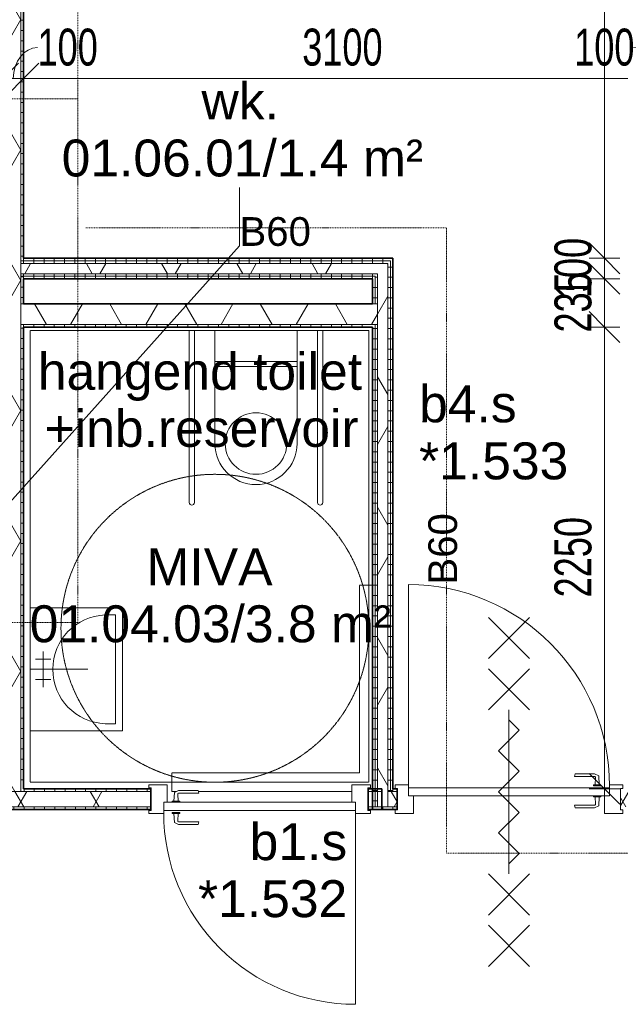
# Model space of a CAD drawing. Header units: millimetres. Extents: x -80560 to 110805, y -11020 to 52719.
# Tile 125 of 184: x 62101 to 65028, y 38700 to 43497. Entities that reach past the tile are written whole.
import ezdxf

# ---------------------------------------------------------------- set-up
doc = ezdxf.new("R2010")
doc.units = ezdxf.units.MM
doc.linetypes.add('DASHDOT2', pattern=[8, 4, -2, 0, -2])
doc.linetypes.add('DASHED2-1', pattern=[3, 2, -1])
for name, color, linetype, lineweight in [('A-ANNO-DIMS', 211, 'Continuous', 9), ('A-ANNO-DIMS-100', 211, 'Continuous', 9), ('A-ANNO-NOTE', 131, 'Continuous', 18), ('A-AREA-IDEN', 2, 'Continuous', 9), ('A-DETL-GENF', 92, 'Continuous', 18), ('A-DOOR', 31, 'Continuous', 18), ('A-GENM', 13, 'Continuous', 18), ('A-GENM-HDLN', 13, 'DASHED2-1', 18), ('A-GLAZ', 151, 'Continuous', 18), ('A-GLAZ-IDEN', 152, 'Continuous', 18), ('A-WALL', 113, 'Continuous', 35), ('A-WALL-PATT', 111, 'Continuous', 35), ('G-ANNO-TEXT', 231, 'Continuous', 9), ('I-WALL', 2, 'Continuous', 18)]:
    doc.layers.add(name, color=color, linetype=linetype, lineweight=lineweight)
doc.styles.add('Arial', font='arial.ttf', dxfattribs={"height": 180})
doc.styles.add('Arial_1', font='arial.ttf', dxfattribs={"height": 140})
doc.styles.add('Arial_5', font='arial.ttf', dxfattribs={"width": 0.7, "height": 180})
doc.dimstyles.new('n3o_1_8', dxfattribs={"dimscale": 304.8, "dimtxt": 183.646692, "dimasz": 0.492126, "dimexe": 0.246063, "dimexo": 0.0625, "dimgap": 0.032808, "dimtad": 1, "dimdec": 0, "dimdsep": 46, "dimtxsty": 'Arial_5', "dimblk1": 'OBLIQUE', "dimblk2": 'OBLIQUE', "dimsah": 1, "dimcen": 0.09, "dimdle": 0.246063, "dimazin": 0, "dimtfac": 1, "dimtdec": 4, "dimtix": 1, "dimtmove": 0, "dimatfit": 3, "dimfxl": 0.246063, "dimfxlon": 1, "dimtvp": 1, "dimtolj": 1, "dimtzin": 0, "dimarcsym": 2})
doc.dimstyles.new('n3o_1_8_2', dxfattribs={"dimscale": 304.8, "dimtxt": 183.646692, "dimasz": 0.492126, "dimexe": 0.246063, "dimexo": 0.0625, "dimgap": 0.032808, "dimtad": 1, "dimdec": 0, "dimdsep": 46, "dimtxsty": 'Arial_5', "dimblk1": 'OBLIQUE', "dimblk2": 'OBLIQUE', "dimsah": 1, "dimcen": 0.09, "dimdle": 0.246063, "dimazin": 0, "dimtfac": 1, "dimtdec": 4, "dimtix": 1, "dimtmove": 1, "dimatfit": 3, "dimfxl": 0.246063, "dimfxlon": 1, "dimtvp": 1, "dimtolj": 1, "dimtzin": 0, "dimarcsym": 2})
doc.dimstyles.new('n3o_1_8_3', dxfattribs={"dimscale": 304.8, "dimtxt": 183.646692, "dimasz": 0.492126, "dimexe": 0.246063, "dimexo": 0.0625, "dimgap": 0.032808, "dimtad": 1, "dimdec": 0, "dimdsep": 46, "dimtxsty": 'Arial_5', "dimblk1": 'OBLIQUE', "dimblk2": 'OBLIQUE', "dimsah": 1, "dimcen": 0.09, "dimdle": 0.246063, "dimazin": 0, "dimtfac": 1, "dimtdec": 4, "dimtix": 1, "dimtmove": 0, "dimatfit": 3, "dimfxl": 0.246063, "dimfxlon": 1, "dimtvp": 1, "dimtolj": 1, "dimtzin": 0, "dimarcsym": 2})
pattern_1 = [(60, (24894.82, 0), (-274.963, 158.75), []), (120, (24894.82, 0), (-274.963, -158.75), [])]
pattern_2 = [(90, (63019.82, 42235), (-50, -2e-13), [])]
pattern_3 = [(180, (63919.82, 40942.5), (2e-13, -50), [])]
pattern_4 = [(90, (64569.82, 39650), (-50, -2e-13), [])]
pattern_5 = [(90, (61672.32, 39650), (-50, -2e-13), [])]

# ---------------------------------------------------------------- blocks, each defined once
blk = doc.blocks.new('00_n3o_ontwerpmat_mivaklein - default-31622132-DO_01 eerste verdieping')
at = {"layer": 'A-DETL-GENF'}
for p, q in [((1200, -250), (1650, -250)), ((1200, -850), (1200, -250)), ((1235, -285), (1235, -550)), ((1285, -285), (1235, -285)), ((1650, -250), (1650, -850)), ((1587.5, -462.5), (1587.5, -637.5)), ((1625, -500), (1550, -500)), ((1235, -550), (1235, -815)), ((1625, -600), (1550, -600)), ((1235, -815), (1285, -815)), ((1650, -850), (1200, -850)), ((225, -2200), (225, -1362.5)), ((250, -1362.5), (250, -2200)), ((850, -2200), (850, -1362.5)), ((875, -1362.5), (875, -2200)), ((350, -2025), (350, -1650)), ((750, -1650), (750, -2025)), ((750, -2025), (350, -2025)), ((350, -2050), (750, -2050)), ((350, -2200), (350, -2050)), ((750, -2050), (750, -2200)), ((250, -2200), (225, -2200)), ((750, -2200), (350, -2200)), ((875, -2200), (850, -2200))]:
    blk.add_line(p, q, dxfattribs=at)
blk.add_circle((550, -1650), 150, dxfattribs=at)
for centre, radius, start, end in [((1274.8, -550), 265.2, 272.2034, 87.7966), ((237.5, -1362.5), 12.5, 0, 180), ((862.5, -1362.5), 12.5, 0, 180), ((550, -1650), 200, 0, 180)]:
    blk.add_arc(centre, radius, start, end, dxfattribs=at)
at = {"layer": 'A-GENM-HDLN'}
for p, q in [((0, 0), (0, -2200)), ((1650, 0), (0, 0)), ((2.5, 45), (4.5, 45)), ((82.5, 45), (830.3, 45)), ((937.4, 45), (960, 45)), ((960, 45), (960, -45)), ((1650, -2200), (1650, 0)), ((45, -45), (45, -960)), ((960, -45), (45, -45)), ((1650, -550), (1370, -550)), ((45, -960), (-17.5, -960)), ((350, -2200), (350, -1900)), ((750, -2200), (750, -1900)), ((0, -2200), (1650, -2200))]:
    blk.add_line(p, q, dxfattribs=at)
blk.add_circle((750, -750), 750, dxfattribs=at)
blk = doc.blocks.new('32_n3o_deur_enkel - 90x139_25_K_980_2410x1110_60zs-34330857-DO_01 eerste verdieping')
at = {"layer": 'A-GLAZ'}
for p, q in [((-555, 69.5), (-465, 69.5)), ((-555, 52.5), (-555, 69.5)), ((-543, 52.5), (-555, 52.5)), ((-543, -52.5), (-543, 52.5)), ((-465, 69.5), (-465, -15.5)), ((465, 69.5), (555, 69.5)), ((465, -15.5), (465, 69.5)), ((543, 52.5), (543, -52.5)), ((555, 52.5), (543, 52.5)), ((555, 69.5), (555, 52.5)), ((-555, -52.5), (-543, -52.5)), ((-555, -69.5), (-555, -52.5)), ((-490, -69.5), (-555, -69.5)), ((-490, -55.5), (-490, -69.5)), ((490, -69.5), (490, -55.5)), ((555, -69.5), (490, -69.5)), ((543, -52.5), (555, -52.5)), ((555, -52.5), (555, -69.5))]:
    blk.add_line(p, q, dxfattribs=at)
blk = doc.blocks.new('30_n3o_deur_dicht - 40mm_draai_60min_zs_LS-33372912-DO_01 eerste verdieping')
at = {"layer": 'A-DOOR'}
for p, q in [((-980, -40), (-980, 0)), ((-980, 0), (0, 0)), ((0, 0), (0, -40)), ((0, -40), (-980, -40))]:
    blk.add_line(p, q, dxfattribs=at)
blk = doc.blocks.new('30_n3o_beslag_deurkruk_met_schild - std-887349-DO_01 eerste verdieping')
at = {"layer": 'A-DOOR'}
for p, q in [((-10, 5), (-7.8, 48.4)), ((-7.8, 48.4), (12.7, 58)), ((12.7, 58), (108, 58)), ((108, 58), (111, 45)), ((18.5, 5), (-18.5, 5)), ((-18.5, 5), (-18.5, 0)), ((8.3, 39.7), (10, 5)), ((111, 45), (13.3, 45)), ((18.5, 0), (18.5, 5))]:
    blk.add_line(p, q, dxfattribs=at)
at = {"layer": 'A-DOOR', "flags": 128}
blk.add_lwpolyline([(13.3, 45), (11.3, 44.6), (9.6, 43.4), (8.6, 41.7), (8.3, 39.7)], dxfattribs=at)
blk = doc.blocks.new('30_n3o_beslag_deurkruk_met_schild - std-875116-DO_01 eerste verdieping')
at = {"layer": 'A-DOOR'}
for p, q in [((18.5, 0), (-18.5, 0)), ((-18.5, 0), (-18.5, -5)), ((18.5, -5), (18.5, 0)), ((-18.5, -5), (18.5, -5)), ((-7.8, -48.4), (-10, -5)), ((10, -5), (8.3, -39.7)), ((13.3, -45), (111, -45)), ((111, -45), (108, -58)), ((12.7, -58), (-7.8, -48.4)), ((108, -58), (12.7, -58))]:
    blk.add_line(p, q, dxfattribs=at)
at = {"layer": 'A-DOOR', "flags": 128}
blk.add_lwpolyline([(8.3, -39.7), (8.6, -41.7), (9.6, -43.4), (11.3, -44.6), (13.3, -45)], dxfattribs=at)
blk = doc.blocks.new('00_n3o_symbool_swingangle - std-33372925-DO_01 eerste verdieping')
at = {"layer": 'A-DOOR'}
blk.add_line((-415, 10), (-415, 990), dxfattribs=at)
blk.add_arc((-415, 10), 980, 360, 90, dxfattribs=at)
blk = doc.blocks.new('32_n3o_deur_enkel - 90x139_17_K_930_2410x1080-34136921-DO_01 eerste verdieping')
at = {"layer": 'A-GLAZ'}
for p, q in [((-540, 69.5), (-450, 69.5)), ((-540, 54.5), (-540, 69.5)), ((-528, 54.5), (-540, 54.5)), ((-528, -54.5), (-528, 54.5)), ((-450, 69.5), (-450, -15.5)), ((450, 69.5), (540, 69.5)), ((450, -15.5), (450, 69.5)), ((528, 54.5), (528, -54.5)), ((540, 54.5), (528, 54.5)), ((540, 69.5), (540, 54.5)), ((-540, -54.5), (-528, -54.5)), ((-540, -69.5), (-540, -54.5)), ((-467, -69.5), (-540, -69.5)), ((-467, -55.5), (-467, -69.5)), ((467, -69.5), (467, -55.5)), ((540, -69.5), (467, -69.5)), ((528, -54.5), (540, -54.5)), ((540, -54.5), (540, -69.5))]:
    blk.add_line(p, q, dxfattribs=at)
blk = doc.blocks.new('30_n3o_deur_dicht - 40mm_draai_LS-31987325-DO_01 eerste verdieping')
at = {"layer": 'A-DOOR'}
for p, q in [((-934, -40), (-934, 0)), ((-934, 0), (0, 0)), ((0, 0), (0, -40)), ((0, -40), (-934, -40))]:
    blk.add_line(p, q, dxfattribs=at)
blk = doc.blocks.new('00_n3o_symbool_swingangle - std-31756284-DO_01 eerste verdieping')
at = {"layer": 'A-DOOR'}
blk.add_line((-415, 10), (-415, 944), dxfattribs=at)
blk.add_arc((-415, 10), 934, 360, 90, dxfattribs=at)
blk = doc.blocks.new('01_n3o_symbool_lijn_met_tekst - brandwerend_B60-32162748-DO_01 eerste verdieping')
at = {"layer": 'A-DETL-GENF', "color": 3, "linetype": 'DASHDOT2'}
blk.add_line((0, 0), (1957.3, 0), dxfattribs=at)
blk = doc.blocks.new('01_n3o_symbool_lijn_met_tekst - brandwerend_B60-32886796-DO_01 eerste verdieping')
at = {"layer": 'A-DETL-GENF', "color": 3, "linetype": 'DASHDOT2'}
blk.add_line((0, 0), (7251.3, 0), dxfattribs=at)
blk = doc.blocks.new('01_n3o_symbool_lijn_met_tekst - brandwerend_B60-32887008-DO_01 eerste verdieping')
at = {"layer": 'A-DETL-GENF', "color": 3, "linetype": 'DASHDOT2'}
blk.add_line((0, 0), (1757.3, 0), dxfattribs=at)
blk = doc.blocks.new('01_n3o_symbool_lijn_met_tekst - brandwerend_B60-34137449-DO_01 eerste verdieping')
at = {"layer": 'A-DETL-GENF', "color": 3, "linetype": 'DASHDOT2'}
blk.add_line((0, 0), (3045.2, 0), dxfattribs=at)
blk = doc.blocks.new('01_n3o_symbool_lijn_met_tekst - brandwerend_B60-33208258-DO_01 eerste verdieping')
at = {"layer": 'A-DETL-GENF', "color": 3, "linetype": 'DASHDOT2'}
blk.add_line((0, 0), (2290.4, 0), dxfattribs=at)
blk = doc.blocks.new('DIMBLOCK153-DO_01 eerste verdieping')
at = {"layer": 'A-ANNO-DIMS-100'}
for p, q in [((62019.8, 43210.2), (62094.8, 43285.2)), ((62019.8, 43285.2), (62019.8, 43135.2)), ((62019.8, 43210.2), (62019.8, 43285.2)), ((62119.8, 43210.2), (62194.8, 43285.2)), ((62119.8, 43285.2), (62119.8, 43135.2)), ((62119.8, 43210.2), (62119.8, 43285.2)), ((62019.8, 43210.2), (61944.8, 43135.2)), ((62019.8, 43210.2), (62119.8, 43210.2)), ((62119.8, 43210.2), (62044.8, 43135.2))]:
    blk.add_line(p, q, dxfattribs=at)
blk.add_ellipse((62188, 43210.2), major_axis=(0, 151.3), ratio=0.780957, start_param=0, end_param=1.570796, dxfattribs=at)
at = {"layer": 'A-ANNO-DIMS-100', "color": 0, "insert": (62188, 43453.9), "char_height": 180, "width": 345.821, "attachment_point": 1, "line_spacing_factor": 0.941778, "style": 'Arial_5'}
blk.add_mtext('100', dxfattribs=at)
blk = doc.blocks.new('_Oblique')
at = {"color": 0, "linetype": 'ByBlock', "lineweight": -2}
blk.add_line((-0.5, -0.5), (0.5, 0.5), dxfattribs=at)
blk = doc.blocks.new('DIMBLOCK154-DO_01 eerste verdieping')
at = {"layer": 'A-ANNO-DIMS-100'}
for p, q in [((62119.8, 43210.2), (62194.8, 43285.2)), ((62119.8, 43285.2), (62119.8, 43135.2)), ((62119.8, 43210.2), (62119.8, 43285.2)), ((65219.8, 43210.2), (65294.8, 43285.2)), ((65219.8, 43285.2), (65219.8, 43135.2)), ((65219.8, 43210.2), (65219.8, 43285.2)), ((62119.8, 43210.2), (62044.8, 43135.2)), ((62119.8, 43210.2), (65219.8, 43210.2)), ((65219.8, 43210.2), (65144.8, 43135.2))]:
    blk.add_line(p, q, dxfattribs=at)
at = {"layer": 'A-ANNO-DIMS-100', "color": 0, "insert": (63477.7, 43453.9), "char_height": 180, "width": 461.094, "attachment_point": 1, "line_spacing_factor": 0.941778, "style": 'Arial_5'}
blk.add_mtext('3100', dxfattribs=at)
blk = doc.blocks.new('DIMBLOCK155-DO_01 eerste verdieping')
at = {"layer": 'A-ANNO-DIMS-100'}
for p, q in [((65219.8, 43210.2), (65294.8, 43285.2)), ((65219.8, 43285.2), (65219.8, 43135.2)), ((65219.8, 43210.2), (65219.8, 43285.2)), ((65319.8, 43210.2), (65394.8, 43285.2)), ((65319.8, 43285.2), (65319.8, 43135.2)), ((65319.8, 43210.2), (65319.8, 43285.2)), ((65219.8, 43210.2), (65144.8, 43135.2)), ((65219.8, 43210.2), (65319.8, 43210.2)), ((65319.8, 43210.2), (65244.8, 43135.2))]:
    blk.add_line(p, q, dxfattribs=at)
blk.add_ellipse((65091, 43210.2), major_axis=(178.8, 0), ratio=0.845986, start_param=0, end_param=1.570796, dxfattribs=at)
at = {"layer": 'A-ANNO-DIMS-100', "color": 0, "insert": (64802.8, 43453.9), "char_height": 180, "width": 345.821, "attachment_point": 1, "line_spacing_factor": 0.941778, "style": 'Arial_5'}
blk.add_mtext('100', dxfattribs=at)
blk = doc.blocks.new('DIMBLOCK551-DO_01 eerste verdieping')
at = {"layer": 'A-ANNO-DIMS-100'}
for p, q in [((64950.2, 47839.5), (64875.2, 47914.5)), ((64950.2, 47914.5), (64950.2, 42335)), ((65025.2, 47839.5), (64875.2, 47839.5)), ((64950.2, 47839.5), (65025.2, 47764.5)), ((64950.2, 47839.5), (65025.2, 47839.5)), ((64950.2, 42335), (64875.2, 42410)), ((64875.2, 42335), (65025.2, 42335)), ((64950.2, 42335), (64875.2, 42335)), ((64950.2, 42335), (65025.2, 42260))]:
    blk.add_line(p, q, dxfattribs=at)
at = {"layer": 'A-ANNO-DIMS-100', "color": 0, "insert": (64706.6, 44895.1), "char_height": 180, "width": 461.094, "attachment_point": 1, "rotation": 90, "line_spacing_factor": 0.941778, "style": 'Arial_5'}
blk.add_mtext('5505', dxfattribs=at)
blk = doc.blocks.new('DIMBLOCK552-DO_01 eerste verdieping')
at = {"layer": 'A-ANNO-DIMS-100'}
for p, q in [((64950.2, 42335), (64875.2, 42410)), ((64875.2, 42335), (65025.2, 42335)), ((64950.2, 42335), (64875.2, 42335)), ((64950.2, 42235), (64875.2, 42310)), ((64950.2, 42335), (64950.2, 42235)), ((64950.2, 42335), (65025.2, 42260)), ((64875.2, 42235), (65025.2, 42235)), ((64950.2, 42235), (64875.2, 42235)), ((64950.2, 42235), (65025.2, 42160))]:
    blk.add_line(p, q, dxfattribs=at)
at = {"layer": 'A-ANNO-DIMS-100', "color": 0, "insert": (64706.6, 42140.9), "char_height": 180, "width": 345.821, "attachment_point": 1, "rotation": 90, "line_spacing_factor": 0.941778, "style": 'Arial_5'}
blk.add_mtext('100', dxfattribs=at)
blk = doc.blocks.new('DIMBLOCK553-DO_01 eerste verdieping')
at = {"layer": 'A-ANNO-DIMS-100'}
for p, q in [((64950.2, 42235), (64875.2, 42310)), ((64875.2, 42235), (65025.2, 42235)), ((64950.2, 42235), (64875.2, 42235)), ((64950.2, 42235), (64950.2, 42000)), ((64950.2, 42235), (65025.2, 42160)), ((64950.2, 42000), (64875.2, 42075)), ((64875.2, 42000), (65025.2, 42000)), ((64950.2, 42000), (64875.2, 42000)), ((64950.2, 42000), (65025.2, 41925))]:
    blk.add_line(p, q, dxfattribs=at)
at = {"layer": 'A-ANNO-DIMS-100', "color": 0, "insert": (64706.6, 41973.4), "char_height": 180, "width": 345.821, "attachment_point": 1, "rotation": 90, "line_spacing_factor": 0.941778, "style": 'Arial_5'}
blk.add_mtext('235', dxfattribs=at)
blk = doc.blocks.new('DIMBLOCK554-DO_01 eerste verdieping')
at = {"layer": 'A-ANNO-DIMS-100'}
for p, q in [((64950.2, 42000), (64875.2, 42075)), ((64875.2, 42000), (65025.2, 42000)), ((64950.2, 42000), (64875.2, 42000)), ((64950.2, 42000), (64950.2, 39675)), ((64950.2, 42000), (65025.2, 41925)), ((64950.2, 39750), (64875.2, 39825)), ((65025.2, 39750), (64875.2, 39750)), ((64950.2, 39750), (65025.2, 39675)), ((64950.2, 39750), (65025.2, 39750))]:
    blk.add_line(p, q, dxfattribs=at)
at = {"layer": 'A-ANNO-DIMS-100', "color": 0, "insert": (64706.6, 40682.9), "char_height": 180, "width": 461.094, "attachment_point": 1, "rotation": 90, "line_spacing_factor": 0.941778, "style": 'Arial_5'}
blk.add_mtext('2250', dxfattribs=at)

msp = doc.modelspace()

# ---------------------------------------------------------------- hatches: boundary and pattern name
at = {"layer": 'A-WALL-PATT', "lineweight": 18}
h = msp.add_hatch(dxfattribs=at)
h.set_pattern_fill('FP_2', color=256, style=0, pattern_type=2)
h.set_pattern_definition(pattern_1)
h.paths.add_polyline_path([(62032.3, 39737.5), (62107.3, 39737.5), (62107.3, 47839.5), (62032.3, 47839.5), (62032.3, 39750)], flags=0)
h = msp.add_hatch(dxfattribs=at)
h.set_pattern_fill('FP_40', color=256, angle=90, style=0, pattern_type=2)
h.set_pattern_definition([(3e-13, (62019.82, 43794.75), (-2e-13, 50), [])])
h.paths.add_polyline_path([(62119.8, 39750), (62119.8, 42012.5), (62107.3, 42012.5), (62107.3, 39750)], flags=0)
h.paths.add_polyline_path([(62107.3, 42112.5), (62119.8, 42112.5), (62119.8, 42247.5), (62107.3, 42247.5)], flags=0)
h.paths.add_polyline_path([(62119.8, 42322.5), (62119.8, 47839.5), (62107.3, 47839.5), (62107.3, 42322.5)], flags=0)
h = msp.add_hatch(dxfattribs=at)
h.set_pattern_fill('FP_41', color=256, angle=90, style=0, pattern_type=2)
h.set_pattern_definition(pattern_2)
h.paths.add_polyline_path([(63894.8, 42310), (63907.3, 42310), (63907.3, 42322.5), (62107.3, 42322.5), (62107.3, 42310), (63026.9, 42310)], flags=0)
h = msp.add_hatch(dxfattribs=at)
h.set_pattern_fill('FP_2', color=256, style=0, pattern_type=2)
h.set_pattern_definition(pattern_1)
h.paths.add_polyline_path([(63894.8, 42260), (63894.8, 42310), (62107.3, 42310), (62107.3, 42260), (63844.8, 42260)], flags=0)
h = msp.add_hatch(dxfattribs=at)
h.set_pattern_fill('FP_41', color=256, angle=90, style=0, pattern_type=2)
h.set_pattern_definition(pattern_2)
h.paths.add_polyline_path([(63907.3, 42322.5), (63919.8, 42322.5), (63919.8, 42335), (62119.8, 42335), (62119.8, 42322.5), (63026.9, 42322.5)], flags=0)
h = msp.add_hatch(dxfattribs=at)
h.set_pattern_fill('FP_43', color=256, angle=90, style=0, pattern_type=2)
h.set_pattern_definition(pattern_3)
h.paths.add_polyline_path([(63907.3, 39737.5), (63907.3, 42310), (63894.8, 42310), (63894.8, 39737.5)], flags=0)
h = msp.add_hatch(dxfattribs=at)
h.set_pattern_fill('FP_43', color=256, angle=90, style=0, pattern_type=2)
h.set_pattern_definition(pattern_3)
h.paths.add_polyline_path([(63919.8, 39737.5), (63919.8, 42322.5), (63907.3, 42322.5), (63908, 39737.5)], flags=0)
h = msp.add_hatch(dxfattribs=at)
h.set_pattern_fill('FP_41', color=256, angle=90, style=0, pattern_type=2)
h.set_pattern_definition(pattern_2)
h.paths.add_polyline_path([(63832.3, 42247.5), (63844.8, 42247.5), (63844.8, 42260), (62107.3, 42260), (62107.3, 42247.5), (63614.3, 42247.5)], flags=0)
h = msp.add_hatch(dxfattribs=at)
h.set_pattern_fill('FP_41', color=256, angle=90, style=0, pattern_type=2)
h.set_pattern_definition(pattern_2)
h.paths.add_polyline_path([(63819.8, 42235), (63832.3, 42235), (63832.3, 42247.5), (62119.8, 42247.5), (62119.8, 42235), (63614.3, 42235)], flags=0)
h = msp.add_hatch(dxfattribs=at)
h.set_pattern_fill('FP_43', color=256, angle=90, style=0, pattern_type=2)
h.set_pattern_definition(pattern_3)
h.paths.add_polyline_path([(63832.3, 39650), (63832.3, 42012.5), (63819.8, 42012.5), (63819.8, 39650)], flags=0)
h.paths.add_polyline_path([(63832.3, 42112.5), (63832.3, 42235), (63819.8, 42235), (63819.8, 42112.5)], flags=0)
h = msp.add_hatch(dxfattribs=at)
h.set_pattern_fill('FP_43', color=256, angle=90, style=0, pattern_type=2)
h.set_pattern_definition(pattern_3)
h.paths.add_polyline_path([(63844.8, 39662.5), (63844.8, 42012.5), (63832.3, 42012.5), (63832.3, 39662.5)], flags=0)
h.paths.add_polyline_path([(63844.8, 42112.5), (63844.8, 42247.5), (63832.3, 42247.5), (63832.3, 42112.5)], flags=0)
h = msp.add_hatch(dxfattribs=at)
h.set_pattern_fill('FP_2', color=256, style=0, pattern_type=2)
h.set_pattern_definition(pattern_1)
h.paths.add_polyline_path([(63844.8, 39662.5), (63894.8, 39662.5), (63894.8, 42260), (63844.8, 42260), (63844.8, 39916)], flags=0)
h = msp.add_hatch(dxfattribs=at)
h.set_pattern_fill('FP_2', color=256, style=0, pattern_type=2)
h.set_pattern_definition(pattern_1)
h.paths.add_polyline_path([(63832.3, 42012.5), (63844.8, 42012.5), (63844.8, 42112.5), (62107.3, 42112.5), (62107.3, 42012.5), (63819.8, 42012.5)], flags=0)
h = msp.add_hatch(dxfattribs=at)
h.set_pattern_fill('FP_186', color=256, angle=90, style=0, pattern_type=2)
h.set_pattern_definition([(90, (62969.82, 42000), (-50, -2e-13), [])])
h.paths.add_polyline_path([(63819.8, 42000), (63819.8, 42012.5), (62119.8, 42012.5), (62119.8, 42000), (63614.3, 42000)], flags=0)
h = msp.add_hatch(dxfattribs=at)
h.set_pattern_fill('FP_132', color=256, angle=90, style=0, pattern_type=2)
h.set_pattern_definition(pattern_5)
h.paths.add_polyline_path([(63864.8, 39737.5), (63864.8, 39750), (63799.8, 39750), (63799.8, 39737.5)], flags=0)
h.paths.add_polyline_path([(62739.8, 39737.5), (62739.8, 39750), (62107.3, 39750), (62107.3, 39737.5), (62439.6, 39737.5)], flags=0)
h.paths.add_polyline_path([(60599.8, 39737.5), (60632.3, 39737.5), (60632.3, 39750), (60599.8, 39750)], flags=0)
h.paths.add_polyline_path([(59502.9, 39737.5), (59539.8, 39737.5), (59539.8, 39750), (59479.8, 39749.4), (59479.8, 39737.5)], flags=0)
h.paths.add_polyline_path([(62032.3, 39737.5), (62032.3, 39750), (61799.8, 39750), (61799.8, 39737.5), (61852.3, 39737.5)], flags=0)
h.paths.add_polyline_path([(60739.8, 39737.5), (60739.8, 39750), (60707.3, 39750), (60707.3, 39737.5)], flags=0)
h = msp.add_hatch(dxfattribs=at)
h.set_pattern_fill('FP_2', color=256, style=0, pattern_type=2)
h.set_pattern_definition(pattern_1)
h.paths.add_polyline_path([(60739.8, 39662.5), (60739.8, 39737.5), (60599.8, 39737.5), (60599.8, 39662.5), (60677.6, 39662.5)], flags=0)
h.paths.add_polyline_path([(63864.8, 39662.5), (63864.8, 39737.5), (63799.8, 39737.5), (63799.8, 39662.5)], flags=0)
h.paths.add_polyline_path([(61852.3, 39662.5), (62739.8, 39662.5), (62739.8, 39737.5), (61799.8, 39737.5), (61799.8, 39662.5)], flags=0)
h.paths.add_polyline_path([(59502.9, 39662.5), (59539.8, 39662.5), (59539.8, 39737.5), (59479.8, 39737.5), (59479.8, 39662.5)], flags=0)
h = msp.add_hatch(dxfattribs=at)
h.set_pattern_fill('FP_2', color=256, style=0, pattern_type=2)
h.set_pattern_definition(pattern_1)
h.paths.add_polyline_path([(65232.3, 39662.5), (65232.3, 39737.5), (65029.8, 39737.5), (65029.8, 39662.5), (65219.8, 39662.5)], flags=0)
h.paths.add_polyline_path([(63908, 39662.5), (63939.8, 39662.5), (63939.8, 39737.5), (63894.8, 39737.5), (63894.8, 39662.5)], flags=0)
h = msp.add_hatch(dxfattribs=at)
h.set_pattern_fill('FP_95', color=256, angle=90, style=0, pattern_type=2)
h.set_pattern_definition(pattern_4)
h.paths.add_polyline_path([(65029.8, 39737.5), (65219.8, 39737.5), (65219.8, 39750), (65029.8, 39750)], flags=0)
h.paths.add_polyline_path([(63919.8, 39737.5), (63939.8, 39737.5), (63939.8, 39750), (63919.8, 39750)], flags=0)
h = msp.add_hatch(dxfattribs=at)
h.set_pattern_fill('FP_132', color=256, angle=90, style=0, pattern_type=2)
h.set_pattern_definition(pattern_5)
h.paths.add_polyline_path([(63864.8, 39650), (63864.8, 39662.5), (63799.8, 39662.5), (63799.8, 39650)], flags=0)
h.paths.add_polyline_path([(61799.8, 39650), (62739.8, 39650), (62739.8, 39662.5), (61799.8, 39662.5)], flags=0)
h.paths.add_polyline_path([(59502.9, 39650), (59539.8, 39650), (59539.8, 39662.5), (59479.8, 39662.5), (59479.8, 39650)], flags=0)
h.paths.add_polyline_path([(60599.8, 39650), (60739.8, 39650), (60739.8, 39662.5), (60599.8, 39662.5)], flags=0)
h = msp.add_hatch(dxfattribs=at)
h.set_pattern_fill('FP_95', color=256, angle=90, style=0, pattern_type=2)
h.set_pattern_definition(pattern_4)
h.paths.add_polyline_path([(63919.8, 39650), (63939.8, 39650), (63939.8, 39662.5), (63832.3, 39662.5), (63832.3, 39650), (63908, 39650)], flags=0)
h.paths.add_polyline_path([(65219.8, 39650), (65219.8, 39662.5), (65029.8, 39662.5), (65029.8, 39650), (65082.6, 39650)], flags=0)

# ---------------------------------------------------------------- linework, layer by layer
at = {"layer": 'A-ANNO-NOTE', "lineweight": 9}
for p, q in [((64584.8, 40585.5), (64384.8, 40385.5)), ((64384.8, 40585.5), (64584.8, 40385.5)), ((64584.8, 40335.5), (64384.8, 40135.5)), ((64384.8, 40335.5), (64584.8, 40135.5)), ((64484.8, 39335.5), (64484.8, 40135.5)), ((64484.8, 39335.5), (64484.8, 40135.5)), ((64534.9, 40035.8), (64484.8, 40085.8)), ((64434.8, 39935.7), (64534.9, 40035.8)), ((64534.9, 39835.6), (64434.8, 39935.7)), ((64434.8, 39735.5), (64534.9, 39835.6)), ((64434.8, 39735.5), (64534.9, 39635.4)), ((64534.9, 39635.4), (64434.8, 39535.3)), ((64434.8, 39535.3), (64534.9, 39435.2)), ((64534.9, 39435.2), (64484.8, 39385.2)), ((64584.8, 39135.5), (64384.8, 39335.5)), ((64384.8, 39135.5), (64584.8, 39335.5)), ((64584.8, 38885.5), (64384.8, 39085.5)), ((64384.8, 38885.5), (64584.8, 39085.5))]:
    msp.add_line(p, q, dxfattribs=at)
at = {"layer": 'A-AREA-IDEN'}
for p, q in [((63172.1, 42395.8), (63172.1, 42680.3)), ((61341.8, 40352.7), (63172.1, 42395.8))]:
    msp.add_line(p, q, dxfattribs=at)
at = {"layer": 'A-WALL', "lineweight": 18}
for p, q in [((62107.3, 47839.5), (62107.3, 39737.5)), ((62107.3, 42322.5), (63907.3, 42322.5)), ((62107.3, 42310), (63894.8, 42310)), ((63894.8, 39662.5), (63894.8, 42310)), ((63907.3, 39737.5), (63907.3, 42322.5)), ((62107.3, 42260), (63844.8, 42260)), ((62107.3, 42247.5), (63832.3, 42247.5)), ((63832.3, 42112.5), (63832.3, 42247.5)), ((63844.8, 39662.5), (63844.8, 42260)), ((62107.3, 42112.5), (62107.3, 42012.5)), ((62107.3, 42112.5), (62119.8, 42112.5)), ((63844.8, 42112.5), (63819.8, 42112.5)), ((62107.3, 42012.5), (63844.8, 42012.5)), ((63832.3, 39662.5), (63832.3, 42012.5)), ((61799.8, 39737.5), (62739.8, 39737.5)), ((63799.8, 39737.5), (63864.8, 39737.5)), ((63894.8, 39737.5), (63939.8, 39737.5)), ((61799.8, 39662.5), (62739.8, 39662.5)), ((63799.8, 39662.5), (63939.8, 39662.5))]:
    msp.add_line(p, q, dxfattribs=at)
at = {"layer": 'I-WALL', "lineweight": 35}
for p, q in [((62119.8, 42335), (62119.8, 47839.5)), ((63919.8, 42335), (62119.8, 42335)), ((63919.8, 39750), (63919.8, 42335)), ((62119.8, 42112.5), (62119.8, 42235)), ((62119.8, 42235), (63819.8, 42235)), ((63819.8, 42235), (63819.8, 42112.5)), ((63819.8, 42112.5), (62119.8, 42112.5)), ((62119.8, 39750), (62119.8, 42000)), ((62119.8, 42000), (63819.8, 42000)), ((63819.8, 42000), (63819.8, 39650)), ((62739.8, 39750), (62119.8, 39750)), ((62739.8, 39650), (62739.8, 39750)), ((63864.8, 39750), (63799.8, 39750)), ((63799.8, 39750), (63799.8, 39650)), ((63864.8, 39650), (63864.8, 39750)), ((63939.8, 39750), (63919.8, 39750)), ((63939.8, 39650), (63939.8, 39750)), ((61799.8, 39650), (62739.8, 39650)), ((63799.8, 39650), (63939.8, 39650))]:
    msp.add_line(p, q, dxfattribs=at)

# ---------------------------------------------------------------- block references
at = {"layer": 'A-DETL-GENF', "color": 3, "linetype": 'DASHDOT2', "rotation": 269.9999999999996}
for name, p in [('01_n3o_symbool_lijn_met_tekst - brandwerend_B60-32886796-DO_01 eerste verdieping', (62384.8, 47812.5)), ('01_n3o_symbool_lijn_met_tekst - brandwerend_B60-34137449-DO_01 eerste verdieping', (64180, 42482.7))]:
    msp.add_blockref(name, p, dxfattribs=at)
at = {"layer": 'A-DETL-GENF', "color": 3, "linetype": 'DASHDOT2'}
for name, p in [('01_n3o_symbool_lijn_met_tekst - brandwerend_B60-32162748-DO_01 eerste verdieping', (60427.5, 43112.5)), ('01_n3o_symbool_lijn_met_tekst - brandwerend_B60-32887008-DO_01 eerste verdieping', (62422.7, 42482.7)), ('01_n3o_symbool_lijn_met_tekst - brandwerend_B60-32162748-DO_01 eerste verdieping', (60427.5, 40561.2)), ('01_n3o_symbool_lijn_met_tekst - brandwerend_B60-33208258-DO_01 eerste verdieping', (64180, 39437.5))]:
    msp.add_blockref(name, p, dxfattribs=at)
at = {"layer": 'A-DOOR'}
for name, p in [('00_n3o_symbool_swingangle - std-33372925-DO_01 eerste verdieping', (64409.8, 39755.5)), ('30_n3o_beslag_deurkruk_met_schild - std-887349-DO_01 eerste verdieping', (62862.8, 39684.5)), ('30_n3o_deur_dicht - 40mm_draai_LS-31987325-DO_01 eerste verdieping', (63736.8, 39684.5)), ('30_n3o_beslag_deurkruk_met_schild - std-875116-DO_01 eerste verdieping', (62862.8, 39634.5))]:
    msp.add_blockref(name, p, dxfattribs=at)
at = {"layer": 'A-DOOR', "rotation": 180}
for name, p in [('30_n3o_beslag_deurkruk_met_schild - std-875116-DO_01 eerste verdieping', (64914.8, 39765.5)), ('30_n3o_deur_dicht - 40mm_draai_60min_zs_LS-33372912-DO_01 eerste verdieping', (63994.8, 39715.5)), ('30_n3o_beslag_deurkruk_met_schild - std-887349-DO_01 eerste verdieping', (64914.8, 39715.5)), ('00_n3o_symbool_swingangle - std-31756284-DO_01 eerste verdieping', (63321.8, 39644.5))]:
    msp.add_blockref(name, p, dxfattribs=at)
at = {"layer": 'A-GENM', "rotation": 180}
msp.add_blockref('00_n3o_ontwerpmat_mivaklein - default-31622132-DO_01 eerste verdieping', (63802.3, 39782.5), dxfattribs=at)
at = {"layer": 'A-GLAZ'}
msp.add_blockref('32_n3o_deur_enkel - 90x139_17_K_930_2410x1080-34136921-DO_01 eerste verdieping', (63269.8, 39700), dxfattribs=at)
at = {"layer": 'A-GLAZ', "rotation": 180}
msp.add_blockref('32_n3o_deur_enkel - 90x139_25_K_980_2410x1110_60zs-34330857-DO_01 eerste verdieping', (64484.8, 39700), dxfattribs=at)

# ---------------------------------------------------------------- texts
at = {"layer": 'A-ANNO-NOTE', "color": 3, "linetype": 'DASHDOT2', "insert": (63172.1, 42535.5), "char_height": 140, "width": 408.861, "attachment_point": 1, "style": 'Arial_1'}
msp.add_mtext('B60', dxfattribs=at)
at = {"layer": 'A-ANNO-NOTE', "color": 3, "linetype": 'DASHDOT2', "insert": (64092, 40745.3), "char_height": 140, "width": 408.861, "attachment_point": 1, "rotation": 90, "style": 'Arial_1'}
msp.add_mtext('B60', dxfattribs=at)
at = {"layer": 'A-AREA-IDEN', "char_height": 180, "attachment_point": 1, "style": 'Arial'}
for s, insert, width in [('wk.', (62986.9, 43191.4), 448.945), ('01.06.01/1.4 m²', (62305.6, 42913.6), 2092.404), ('MIVA', (62718.5, 40922.2), 721.519), ('01.04.03/3.8 m²', (62149.7, 40644.3), 2092.404)]:
    msp.add_mtext(s, dxfattribs=dict(at, insert=insert, width=width))
at = {"layer": 'A-GLAZ-IDEN', "lineweight": 9, "char_height": 180, "attachment_point": 1, "style": 'Arial'}
for s, insert, width in [('b4.s', (64047.1, 41715.9), 561.181), ('*1.533', (64047.1, 41438.1), 865.822), ('b1.s', (63221.4, 39582.9), 561.181), ('*1.532', (62970.1, 39305.1), 865.822)]:
    msp.add_mtext(s, dxfattribs=dict(at, insert=insert, width=width))
at = {"layer": 'G-ANNO-TEXT', "color": 7, "char_height": 180, "attachment_point": 1, "style": 'Arial'}
for s, insert, width in [('hangend toilet ', (62189.5, 41874.2), 1883.966), ('+inb.reservoir', (62222.6, 41596.4), 1763.713)]:
    msp.add_mtext(s, dxfattribs=dict(at, insert=insert, width=width))

# ---------------------------------------------------------------- dimensions: what is measured, and where the dimension line sits
at = {"layer": 'A-ANNO-DIMS'}
for base, p1, p2, override, picture, middle in [((64950.2464244, 42335), (65025.2464244, 47839.5), (64875.2464244, 42335), {"dimpost": '<>', "dimfxl": 5506.543403}, 'DIMBLOCK551-DO_01 eerste verdieping', (64848.3432861, 45087.25)), ((64950.2, 42235), (64875.2, 42335), (64875.2, 42235), {"dimpost": '<>', "dimfxl": 100}, 'DIMBLOCK552-DO_01 eerste verdieping', (64848.3, 42285)), ((64950.2, 42000), (64875.2, 42235), (64875.2, 42000), {"dimpost": '<>', "dimfxl": 235}, 'DIMBLOCK553-DO_01 eerste verdieping', (64848.3, 42117.5)), ((64950.2, 39750), (64875.2, 42000), (65025.2, 39750), {"dimpost": '<>', "dimfxl": 2254.994457}, 'DIMBLOCK554-DO_01 eerste verdieping', (64848.3, 40875))]:
    dim = msp.add_linear_dim(base=base, p1=p1, p2=p2, angle=90, dimstyle='n3o_1_8_3', override=override, dxfattribs=at)
    dim.commit()
    dim.dimension.update_dxf_attribs({"geometry": picture, "text_midpoint": middle})
for base, p1, p2, picture, middle in [((62119.8, 43210.2), (62019.8, 43285.2), (62119.8, 43285.2), 'DIMBLOCK153-DO_01 eerste verdieping', (62360.9, 43333.9)), ((65319.8, 43210.2), (65219.8, 43285.2), (65319.8, 43285.2), 'DIMBLOCK155-DO_01 eerste verdieping', (64975.7, 43333.9))]:
    dim = msp.add_linear_dim(base=base, p1=p1, p2=p2, dimstyle='n3o_1_8_2', override={"dimpost": '<>', "dimfxl": 100}, dxfattribs=at)
    dim.commit()
    dim.dimension.update_dxf_attribs({"geometry": picture, "text_midpoint": middle, "dimtype": 160})
dim = msp.add_linear_dim(base=(65219.8, 43210.2), p1=(62119.8, 43285.2), p2=(65219.8, 43285.2), dimstyle='n3o_1_8', override={"dimpost": '<>', "dimfxl": 3100}, dxfattribs=at)
dim.commit()
dim.dimension.update_dxf_attribs({"geometry": 'DIMBLOCK154-DO_01 eerste verdieping', "text_midpoint": (63669.8, 43312.2)})

doc.saveas('drawing.dxf')
